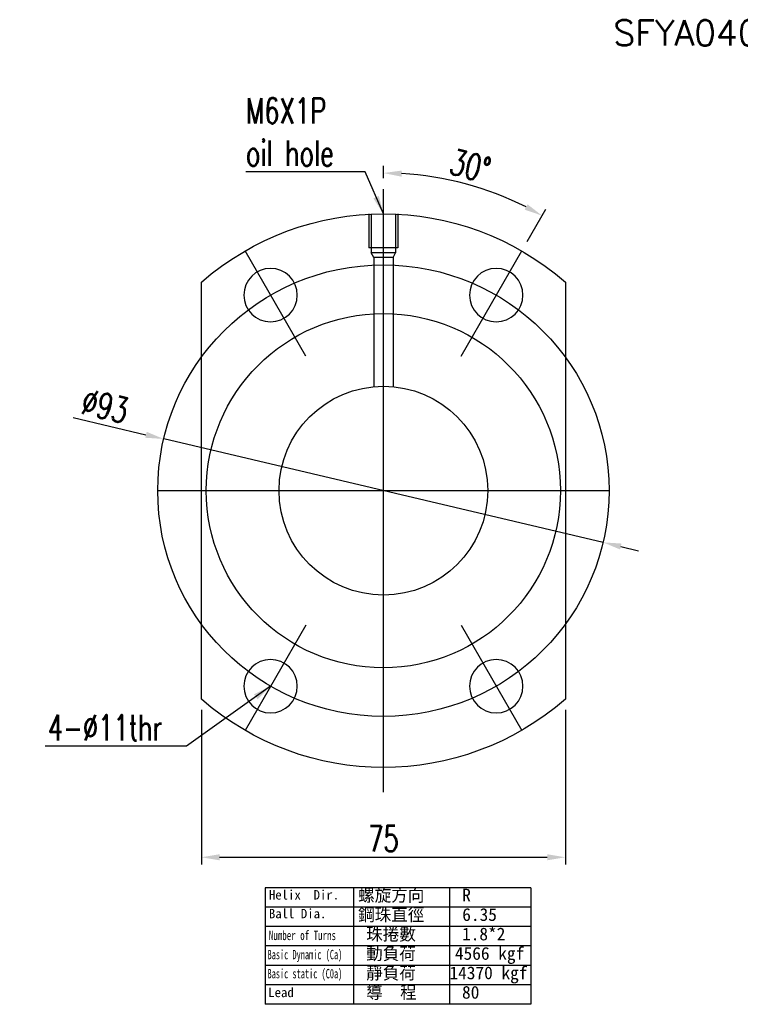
# Model space of a CAD drawing. Header units: millimetres. Extents: x -149 to 227, y -58 to 145.
# Tile 1 of 59: x -149 to 0, y -58 to 145. Entities that reach past the tile are written whole.
import ezdxf

# ---------------------------------------------------------------- set-up
doc = ezdxf.new("R2010")
doc.units = ezdxf.units.MM
doc.header["$LTSCALE"] = 0.2
doc.layers.get('0').update_dxf_attribs({"linetype": 'CONTINUOUS'})
doc.layers.get('Defpoints').update_dxf_attribs({"linetype": 'CONTINUOUS'})
doc.styles.add('DIM', font='SIMPLEX.shx', dxfattribs={"bigfont": 'chineset.shx'})
doc.styles.add('DIM-7', font='SIMPLEX.shx', dxfattribs={"width": 0.7, "bigfont": 'chineset.shx'})
doc.styles.add('T', font='txt')
doc.dimstyles.new('CNS', dxfattribs={"dimtxt": 3.5, "dimasz": 2.5, "dimexe": 1, "dimexo": 1.5, "dimgap": 0.09, "dimtad": 0, "dimdsep": 46, "dimtxsty": 'DIM-7', "dimcen": 0.09, "dimclrd": 1, "dimclre": 1, "dimclrt": 4, "dimadec": 0, "dimazin": 0, "dimtfac": 1, "dimtix": 1, "dimtmove": 2, "dimatfit": 3, "dimfxl": 1, "dimtvp": 0.971429, "dimtolj": 1, "dimarcsym": 0})

# ---------------------------------------------------------------- blocks, each defined once
blk = doc.blocks.new('*D25')
at = {"color": 4, "lineweight": -2, "transparency": 16777216}
for p, q in [((-111.49, 2.5), (-111.49, -29.33)), ((-36.49, 2.5), (-36.49, -29.33)), ((-107.74, -27.83), (-40.24, -27.83))]:
    blk.add_line(p, q, dxfattribs=at)
at = {"color": 4, "transparency": 16777216}
for points in [[(-107.74, -27.21), (-107.74, -28.46), (-111.49, -27.83)], [(-40.24, -27.21), (-40.24, -28.46), (-36.49, -27.83)]]:
    blk.add_solid(points, dxfattribs=at)
at = {"layer": 'Defpoints', "color": 0, "transparency": 16777216}
for p in [(-111.49, 4.75), (-36.49, 4.75), (-36.49, -27.83)]:
    blk.add_point(p, dxfattribs=at)
at = {"color": 4, "transparency": 16777216, "insert": (-73.99, -24.01), "char_height": 5.25, "attachment_point": 5, "style": 'DIM-7'}
blk.add_mtext('\\A1;75', dxfattribs=at)
blk = doc.blocks.new('*D26')
at = {"color": 4, "lineweight": -2, "transparency": 16777216}
for p, q in [((-73.99, 112.04), (-73.99, 114.59)), ((-44.37, 98.99), (-40.54, 105.62))]:
    blk.add_line(p, q, dxfattribs=at)
blk.add_arc((-73.99, 47.68), 65.41, 63.2853, 86.7147, dxfattribs=at)
at = {"color": 4, "transparency": 16777216}
for points in [[(-70.26, 112.35), (-70.22, 113.6), (-73.99, 113.09)], [(-44.29, 106.65), (-44.88, 105.55), (-41.29, 104.32)]]:
    blk.add_solid(points, dxfattribs=at)
at = {"layer": 'Defpoints', "color": 0, "transparency": 16777216}
for p in [(-73.99, 109.79), (-51.62, 109.14), (-45.49, 97.04), (-57.99, 75.39), (-73.99, -14.42)]:
    blk.add_point(p, dxfattribs=at)
at = {"color": 4, "transparency": 16777216, "insert": (-56.07, 114.55), "char_height": 5.25, "attachment_point": 5, "rotation": 345, "style": 'DIM-7'}
blk.add_mtext('\\A1;30°', dxfattribs=at)
blk = doc.blocks.new('*D27')
at = {"color": 4, "lineweight": -2, "transparency": 16777216}
for p, q in [((-137.92, 62.71), (-122.91, 59.18)), ((-28.73, 37.03), (-119.26, 58.32)), ((-25.08, 36.17), (-21.43, 35.31))]:
    blk.add_line(p, q, dxfattribs=at)
at = {"color": 4, "transparency": 16777216}
for points in [[(-122.76, 59.79), (-123.05, 58.57), (-119.26, 58.32)], [(-24.93, 36.78), (-25.22, 35.56), (-28.73, 37.03)]]:
    blk.add_solid(points, dxfattribs=at)
at = {"layer": 'Defpoints', "color": 0, "transparency": 16777216}
for p in [(-119.26, 58.32), (-28.73, 37.03)]:
    blk.add_point(p, dxfattribs=at)
at = {"color": 4, "transparency": 16777216, "insert": (-131.36, 65.1), "char_height": 5.25, "attachment_point": 5, "rotation": 346.7623, "style": 'DIM-7'}
blk.add_mtext('\\A1;∅93', dxfattribs=at)

msp = doc.modelspace()

# ---------------------------------------------------------------- linework, layer by layer
for p, q in [((-73.991, -14.421), (-73.991, 109.792)), ((-76.991, 104.675), (-76.991, 97.675)), ((-76.491, 104.675), (-76.491, 96.675)), ((-71.491, 104.675), (-71.491, 96.675)), ((-70.991, 104.675), (-70.991, 97.675)), ((-70.991, 97.675), (-76.991, 97.675)), ((-89.991, 75.388), (-102.491, 97.039)), ((-71.491, 96.675), (-76.491, 96.675)), ((-75.991, 95.675), (-76.491, 96.675)), ((-71.991, 95.675), (-75.991, 95.675)), ((-75.991, 95.675), (-75.991, 69.082)), ((-71.991, 95.675), (-71.491, 96.675)), ((-71.991, 95.675), (-71.991, 69.082)), ((-57.991, 75.388), (-45.491, 97.039)), ((-111.491, 4.748), (-111.491, 90.603)), ((-36.491, 90.603), (-36.491, 4.748)), ((-120.491, 47.675), (-27.491, 47.675)), ((-89.991, 19.963), (-102.491, -1.688)), ((-57.991, 19.963), (-45.491, -1.688)), ((-43.625, -34.096), (-98.381, -34.096)), ((-98.381, -34.096), (-98.381, -58.115)), ((-80.129, -34.096), (-80.129, -58.115)), ((-60.377, -34.096), (-60.377, -58.115)), ((-43.625, -34.096), (-43.625, -58.115)), ((-43.625, -38.099), (-98.381, -38.099)), ((-43.625, -42.102), (-98.381, -42.102)), ((-43.625, -46.105), (-98.381, -46.105)), ((-43.625, -50.109), (-98.381, -50.109)), ((-43.625, -54.112), (-98.381, -54.112)), ((-43.625, -58.115), (-98.381, -58.115))]:
    msp.add_line(p, q)
for radius in [46.5, 36.5, 21.5]:
    msp.add_circle((-73.991, 47.675), radius)
at = {"extrusion": (0, 0, -1)}
for centre in [(97.241, 87.946), (50.741, 87.946), (97.241, 7.405), (50.741, 7.405)]:
    msp.add_circle(centre, 5.5, dxfattribs=at)
for start, end in [(48.86049, 131.13951), (228.86049, 311.13951)]:
    msp.add_arc((73.991, 47.675), 57, start, end, dxfattribs=at)

# ---------------------------------------------------------------- texts
for s, height, style, p in [('SFYA04080-3.6', 5.25, 'DIM', (-26.603, 139.331)), ('Helix  Dir.', 1.93536, 'T', (-97.586, -36.532)), ('螺旋方向', 2.625, 'T', (-79.201, -36.938)), ('R', 2.625, 'T', (-57.743, -36.938)), ('Ball Dia.', 1.9354, 'T', (-97.586, -40.397)), ('鋼珠直徑', 2.625, 'T', (-79.201, -40.941)), ('6.35', 2.625, 'T', (-57.743, -40.941)), ('珠捲數', 2.625, 'T', (-77.535, -44.944)), ('1.8*2', 2.625, 'T', (-57.783, -44.944)), ('動負荷', 2.625, 'T', (-77.535, -48.947)), ('4566 kgf', 2.625, 'T', (-59.254, -48.947)), ('靜負荷', 2.625, 'T', (-77.535, -52.95)), ('14370 kgf', 2.625, 'T', (-60.377, -52.95)), ('Lead', 1.9354, 'T', (-97.724, -56.637)), ('導  程', 2.625, 'T', (-77.535, -56.953)), ('80', 2.625, 'T', (-57.783, -56.953))]:
    msp.add_text(s, height=height, dxfattribs=dict(style=style)).set_placement(p)
at = {"style": 'T'}
for s, width, p in [('Number of Turns', 0.7, (-97.586, -44.884)), ('Basic Dynamic (Ca)', 0.65, (-97.862, -48.839)), ('Basic static (C0a)', 0.65, (-97.862, -52.77))]:
    msp.add_text(s, height=1.93536, dxfattribs=dict(at, width=width)).set_placement(p)
at = {"char_height": 5.25, "style": 'DIM-7'}
for s, insert, attachment_point in [('\\A1;M6X1P\\Poil hole', (-102.316, 114.543), 7), ('\\A1;4-%%C11thr', (-119.531, -3.773), 9)]:
    msp.add_mtext(s, dxfattribs=dict(at, insert=insert, attachment_point=attachment_point))

# ---------------------------------------------------------------- dimensions: what is measured, and where the dimension line sits
dim = msp.add_angular_dim_2l(base=(-51.619, 109.141), line1=((-57.991, 75.388), (-45.491, 97.039)), line2=((-73.991, -14.421), (-73.991, 109.792)), dimstyle='CNS', override={"dimscale": 1.5, "dimgap": 0.8, "dimtad": 1, "dimclrd": 4, "dimclre": 4, "dimadec": 2, "dimazin": 2, "dimtm": 1e-09, "dimtfac": 0.6, "dimtmove": 1})
dim.commit()
dim.dimension.update_dxf_attribs({"geometry": '*D26', "text_midpoint": (-56.072, 114.551)})
dim = msp.add_diameter_dim_2p(p1=(-28.727, 37.027), p2=(-119.255, 58.323), dimstyle='CNS', override={"dimscale": 1.5, "dimgap": 0.8, "dimtad": 1, "dimclrd": 4, "dimclre": 4, "dimadec": 2, "dimazin": 2, "dimtm": 1e-09, "dimtfac": 0.6, "dimtmove": 1})
dim.commit()
dim.dimension.update_dxf_attribs({"geometry": '*D27', "text_midpoint": (-131.363, 65.101)})
dim = msp.add_linear_dim(base=(-36.491, -27.835), p1=(-111.491, 4.748), p2=(-36.491, 4.748), dimstyle='CNS', override={"dimscale": 1.5, "dimgap": 0.8, "dimtad": 1, "dimclrd": 4, "dimclre": 4, "dimadec": 2, "dimazin": 2, "dimtm": 1e-09, "dimtfac": 0.6, "dimtmove": 1})
dim.commit()
dim.dimension.update_dxf_attribs({"geometry": '*D25', "text_midpoint": (-73.991, -24.01)})

# ---------------------------------------------------------------- leaders
at = {"annotation_type": 0, "has_hookline": 1, "hookline_direction": 1}
for points, text_width in [([(-73.991, 104.675), (-77.766, 113.343), (-81.516, 113.343)], 19.6), ([(-97.241, 7.405), (-114.581, -4.973), (-118.331, -4.973)], 24.15)]:
    msp.add_leader(points, dimstyle='CNS', override={"dimscale": 1.5, "dimgap": 0.8, "dimtad": 1, "dimclrd": 4, "dimclre": 4, "dimadec": 2, "dimazin": 2, "dimtm": 1e-09, "dimtfac": 0.6, "dimtmove": 1}, dxfattribs=dict(at, text_width=text_width))

doc.saveas('drawing.dxf')
